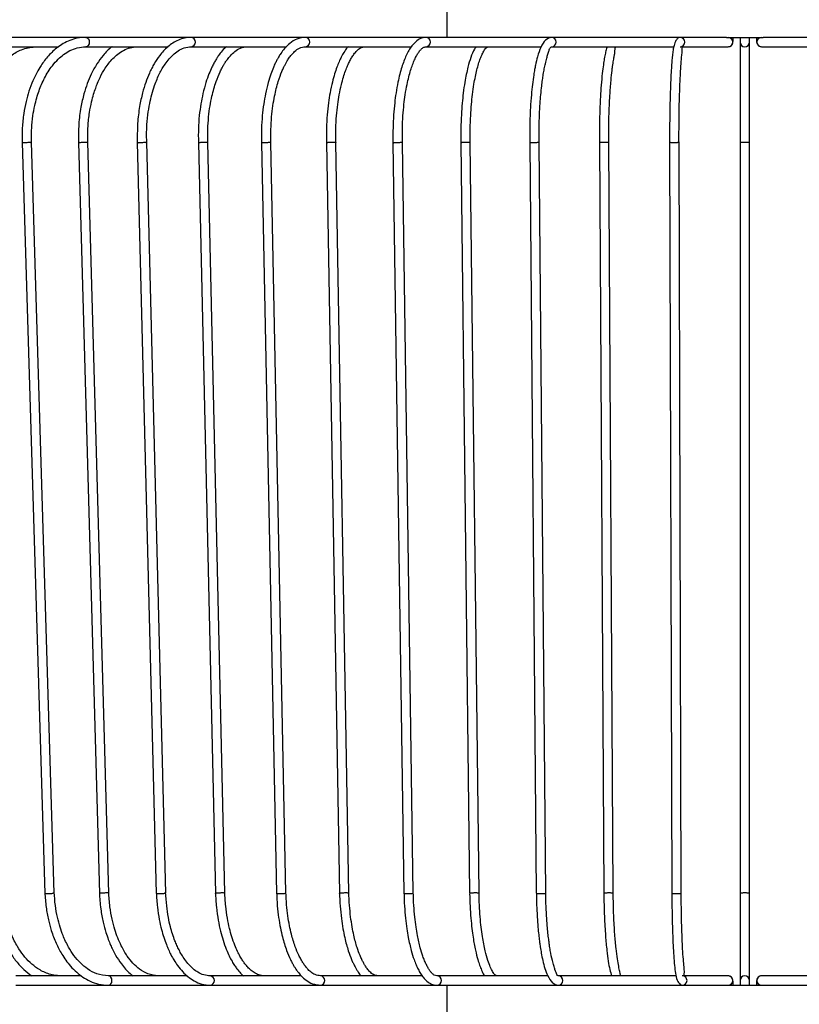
# Model space of a CAD drawing. Header units: millimetres. Extents: x 63 to 126, y 118 to 245.
# Tile 6 of 17: x 86 to 103, y 137 to 158. Entities that reach past the tile are written whole.
import ezdxf

# ---------------------------------------------------------------- set-up
doc = ezdxf.new("R2010")
doc.units = ezdxf.units.MM
doc.styles.add('SLDTEXTSTYLE0', font='TXT', dxfattribs={"width": 0.75})
doc.dimstyles.new('SLDDIMSTYLE0', dxfattribs={"dimtxt": 3.5, "dimasz": 3.302, "dimexe": 0, "dimexo": 0.0625, "dimgap": 0.875, "dimtad": 1, "dimdec": 0, "dimlfac": 10, "dimrnd": 1e-09, "dimzin": 12, "dimdsep": 46, "dimtxsty": 'SLDTEXTSTYLE0', "dimsah": 1, "dimcen": 0.09, "dimadec": 0, "dimazin": 3, "dimtfac": 1, "dimtdec": 0, "dimtofl": 0, "dimtmove": 0, "dimatfit": 3, "dimfxl": 0, "dimfrac": 2, "dimtolj": 1, "dimtzin": 12, "dimarcsym": 0})

# ---------------------------------------------------------------- blocks, each defined once
blk = doc.blocks.new('_D')
at = {"color": 7, "linetype": 'Continuous', "lineweight": 0}
for p, q in [((94.43, 174.985), (66.29, 174.985)), ((67.29, 174.985), (67.29, 117.985)), ((94.432, 117.985), (66.29, 117.985))]:
    blk.add_line(p, q, dxfattribs=at)
at = {"color": 7, "linetype": 'Continuous', "lineweight": 18}
for points in [[(67.29, 174.985), (66.782, 171.683), (67.798, 171.683)], [(67.29, 117.985), (67.798, 121.287), (66.782, 121.287)]]:
    blk.add_solid(points, dxfattribs=at)
at = {"color": 7, "linetype": 'Continuous', "lineweight": 18, "insert": (62.778, 146.365), "char_height": 3.5, "attachment_point": 1, "rotation": 90, "style": 'SLDTEXTSTYLE0'}
blk.add_mtext('570', dxfattribs=at)

msp = doc.modelspace()

# ---------------------------------------------------------------- linework, layer by layer
at = {"color": 7, "linetype": 'Continuous', "lineweight": 25}
for p, q in [((95.43, 159.735), (95.43, 158.035)), ((87.739, 158.035), (85.701, 158.035)), ((89.989, 158.035), (87.739, 158.035)), ((92.419, 158.035), (89.989, 158.035)), ((94.99, 158.035), (92.419, 158.035)), ((97.665, 158.035), (94.99, 158.035)), ((100.401, 158.035), (97.665, 158.035)), ((101.389, 158.035), (100.401, 158.035)), ((101.389, 158.035), (102.171, 158.035)), ((101.68, 158.035), (101.68, 157.935)), ((101.88, 157.935), (101.88, 158.035)), ((103.159, 158.035), (102.171, 158.035)), ((85.701, 157.835), (87.161, 157.835)), ((87.739, 157.835), (89.494, 157.835)), ((89.989, 157.835), (92.016, 157.835)), ((92.419, 157.835), (94.675, 157.835)), ((94.99, 157.835), (97.443, 157.835)), ((97.665, 157.835), (100.266, 157.835)), ((100.401, 157.835), (101.424, 157.835)), ((102.137, 157.835), (102.134, 157.835)), ((102.137, 157.835), (103.159, 157.835)), ((86.388, 155.791), (86.87, 139.791)), ((87.07, 139.799), (86.588, 155.799)), ((87.587, 155.792), (88.031, 139.792)), ((88.231, 139.799), (87.787, 155.799)), ((88.839, 155.792), (89.244, 139.792)), ((89.444, 139.798), (89.039, 155.798)), ((90.14, 155.792), (90.504, 139.792)), ((90.704, 139.798), (90.34, 155.798)), ((91.485, 155.793), (91.806, 139.793)), ((92.006, 139.798), (91.685, 155.798)), ((92.869, 155.793), (93.146, 139.793)), ((93.346, 139.797), (93.068, 155.797)), ((94.285, 155.793), (94.519, 139.793)), ((94.719, 139.797), (94.485, 155.797)), ((95.73, 155.794), (95.918, 139.794)), ((96.118, 139.797), (95.93, 155.797)), ((97.198, 155.794), (97.339, 139.794)), ((97.539, 139.796), (97.398, 155.796)), ((98.683, 155.794), (98.777, 139.794)), ((98.977, 139.796), (98.883, 155.796)), ((100.179, 155.795), (100.226, 139.795)), ((100.426, 139.795), (100.379, 155.795)), ((101.68, 155.795), (101.68, 139.795)), ((101.88, 139.795), (101.88, 155.795)), ((87.645, 138.035), (86.253, 138.035)), ((89.9, 138.035), (88.221, 138.035)), ((92.333, 138.035), (90.394, 138.035)), ((94.908, 138.035), (92.74, 138.035)), ((97.585, 138.035), (95.223, 138.035)), ((100.314, 138.035), (97.806, 138.035)), ((101.424, 138.035), (100.449, 138.035)), ((101.68, 137.935), (101.68, 137.835)), ((101.88, 137.835), (101.88, 137.935)), ((103.112, 138.035), (102.137, 138.035)), ((86.253, 137.835), (88.221, 137.835)), ((88.221, 137.835), (90.394, 137.835)), ((90.394, 137.835), (92.74, 137.835)), ((92.74, 137.835), (95.223, 137.835)), ((95.223, 137.835), (97.806, 137.835)), ((95.432, 137.835), (95.432, 136.135)), ((97.806, 137.835), (100.449, 137.835)), ((100.449, 137.835), (101.389, 137.835)), ((101.389, 137.835), (102.183, 137.835)), ((102.171, 137.835), (103.112, 137.835))]:
    msp.add_line(p, q, dxfattribs=at)
at = {"color": 7, "linetype": 'Continuous', "lineweight": 25, "flags": 128}
for points in [[(87.739, 158.035), (87.768, 158.027), (87.794, 158.005), (87.81, 157.973), (87.816, 157.935), (87.81, 157.896), (87.794, 157.864), (87.768, 157.842), (87.739, 157.835)], [(88.221, 137.835), (88.251, 137.842), (88.276, 137.864), (88.293, 137.896), (88.299, 137.935), (88.293, 137.973), (88.276, 138.005), (88.251, 138.027), (88.221, 138.035)]]:
    msp.add_lwpolyline(points, dxfattribs=at)
at = {"color": 7, "linetype": 'Continuous', "lineweight": 25}
for centre, radius, start, end in [((89.976, 157.935), 0.101, 277.6761, 82.512), ((92.411, 157.935), 0.1, 274.6871, 85.5633), ((94.986, 157.935), 0.1, 272.6378, 87.7679), ((97.663, 157.935), 0.1, 271.2042, 89.2047), ((100.401, 157.935), 0.1, 270.8997, 89.9117), ((101.423, 157.935), 0.1, 270.073, 89.927), ((102.137, 157.935), 0.1, 90.0889, 268.4813), ((101.78, 157.935), 0.1, 180, 0), ((90.381, 137.935), 0.101, 277.4891, 82.3098), ((92.733, 137.935), 0.1, 274.4378, 85.2894), ((95.22, 137.935), 0.1, 272.2325, 87.3444), ((97.805, 137.935), 0.1, 270.7964, 88.669), ((100.449, 137.935), 0.1, 270.0883, 89.1128), ((101.423, 137.935), 0.1, 270.0875, 89.9125), ((101.78, 137.935), 0.1, 0, 180), ((102.137, 137.935), 0.1, 90.0875, 269.9125)]:
    msp.add_arc(centre, radius, start, end, dxfattribs=at)
for points, knots in [([(87.739, 158.035), (87.679, 158.031), (87.566, 158.025), (87.405, 157.975), (87.265, 157.908), (87.11, 157.804), (86.948, 157.654), (86.803, 157.464), (86.694, 157.281), (86.607, 157.099), (86.53, 156.896), (86.464, 156.661), (86.414, 156.401), (86.382, 156.099), (86.386, 155.884), (86.389, 155.771)], [0, 0, 0, 0, 0.077489, 0.148475, 0.212906, 0.270779, 0.37144, 0.466324, 0.527153, 0.588286, 0.664557, 0.733469, 0.812386, 0.901293, 1, 1, 1, 1]), ([(89.989, 158.035), (89.942, 158.032), (89.849, 158.026), (89.677, 157.968), (89.493, 157.85), (89.326, 157.669), (89.217, 157.506), (89.146, 157.377), (89.083, 157.248), (89.015, 157.075), (88.943, 156.839), (88.881, 156.548), (88.836, 156.183), (88.838, 155.915), (88.84, 155.771)], [0, 0, 0, 0, 0.071825, 0.139571, 0.262402, 0.367756, 0.447929, 0.4865, 0.528145, 0.600096, 0.674288, 0.765741, 0.874384, 1, 1, 1, 1]), ([(92.419, 158.035), (92.358, 158.027), (92.246, 158.014), (92.096, 157.919), (91.982, 157.809), (91.903, 157.705), (91.851, 157.621), (91.812, 157.552), (91.776, 157.479), (91.731, 157.38), (91.679, 157.245), (91.621, 157.059), (91.57, 156.846), (91.529, 156.61), (91.499, 156.359), (91.481, 156.075), (91.484, 155.876), (91.486, 155.772)], [0, 0, 0, 0, 0.113947, 0.209024, 0.285118, 0.34231, 0.38078, 0.408898, 0.441243, 0.478085, 0.53418, 0.600335, 0.67999, 0.748627, 0.824863, 0.908694, 1, 1, 1, 1]), ([(94.99, 158.035), (94.951, 158.03), (94.876, 158.02), (94.773, 157.95), (94.689, 157.861), (94.621, 157.759), (94.567, 157.652), (94.517, 157.532), (94.471, 157.4), (94.429, 157.249), (94.387, 157.068), (94.35, 156.862), (94.319, 156.629), (94.297, 156.376), (94.283, 156.085), (94.285, 155.88), (94.286, 155.773)], [0, 0, 0, 0, 0.09238, 0.173263, 0.242476, 0.300042, 0.359939, 0.41589, 0.47316, 0.531778, 0.594853, 0.672732, 0.741409, 0.818863, 0.905088, 1, 1, 1, 1]), ([(97.665, 158.035), (97.621, 158.023), (97.538, 158.001), (97.433, 157.837), (97.368, 157.648), (97.327, 157.477), (97.302, 157.343), (97.28, 157.21), (97.256, 157.033), (97.232, 156.799), (97.211, 156.516), (97.197, 156.166), (97.198, 155.91), (97.198, 155.774)], [0, 0, 0, 0, 0.133904, 0.256858, 0.367652, 0.451588, 0.489732, 0.535728, 0.609812, 0.683797, 0.773521, 0.878949, 1, 1, 1, 1]), ([(100.401, 158.035), (100.386, 158.031), (100.357, 158.025), (100.308, 157.966), (100.271, 157.874), (100.251, 157.764), (100.237, 157.648), (100.226, 157.524), (100.215, 157.374), (100.204, 157.18), (100.195, 156.949), (100.187, 156.692), (100.181, 156.418), (100.178, 156.107), (100.178, 155.888), (100.179, 155.775)], [0, 0, 0, 0, 0.071187, 0.134774, 0.215189, 0.281446, 0.345129, 0.407532, 0.471464, 0.549332, 0.641118, 0.719117, 0.804934, 0.898567, 1, 1, 1, 1]), ([(101.424, 157.835), (101.436, 157.836), (101.459, 157.839), (101.486, 157.855), (101.504, 157.873), (101.515, 157.892), (101.521, 157.908), (101.525, 157.923), (101.529, 157.947), (101.532, 157.981), (101.534, 158.021), (101.534, 158.035)], [0, 0, 0, 0, 0.118585, 0.211365, 0.290208, 0.35929, 0.420224, 0.484697, 0.59673, 0.856548, 1, 1, 1, 1]), ([(102.026, 158.035), (102.026, 158.03), (102.027, 157.999), (102.03, 157.958), (102.033, 157.928), (102.041, 157.9), (102.054, 157.876), (102.074, 157.854), (102.103, 157.838), (102.126, 157.836), (102.137, 157.835)], [0, 0, 0, 0, 0.050208, 0.303351, 0.525825, 0.615785, 0.697979, 0.791012, 0.897324, 1, 1, 1, 1]), ([(85.448, 155.78), (85.445, 155.882), (85.441, 156.076), (85.47, 156.35), (85.517, 156.588), (85.581, 156.807), (85.656, 157), (85.743, 157.172), (85.849, 157.341), (85.99, 157.514), (86.18, 157.678), (86.416, 157.806), (86.595, 157.825), (86.691, 157.835)], [0, 0, 0, 0, 0.096384, 0.18365, 0.262024, 0.331512, 0.410334, 0.474263, 0.536122, 0.632943, 0.736129, 0.857635, 1, 1, 1, 1]), ([(86.588, 155.78), (86.586, 155.885), (86.582, 156.082), (86.61, 156.35), (86.649, 156.566), (86.694, 156.744), (86.743, 156.896), (86.8, 157.038), (86.864, 157.173), (86.941, 157.307), (87.037, 157.444), (87.147, 157.568), (87.272, 157.675), (87.408, 157.759), (87.566, 157.822), (87.679, 157.83), (87.739, 157.835)], [0, 0, 0, 0, 0.099897, 0.185219, 0.256178, 0.31278, 0.367303, 0.418257, 0.472483, 0.529958, 0.59338, 0.671762, 0.740772, 0.818481, 0.904881, 1, 1, 1, 1]), ([(88.303, 157.835), (88.3, 157.832), (88.228, 157.79), (88.118, 157.663), (87.995, 157.501), (87.913, 157.362), (87.843, 157.225), (87.77, 157.05), (87.694, 156.816), (87.63, 156.53), (87.583, 156.173), (87.586, 155.911), (87.588, 155.771)], [0, 0, 0, 0, 0.007804, 0.145712, 0.256805, 0.316205, 0.375144, 0.471304, 0.569816, 0.690857, 0.834351, 1, 1, 1, 1]), ([(87.787, 155.779), (87.785, 155.899), (87.782, 156.12), (87.815, 156.416), (87.859, 156.644), (87.905, 156.817), (87.949, 156.95), (87.995, 157.069), (88.06, 157.215), (88.166, 157.402), (88.295, 157.565), (88.427, 157.685), (88.549, 157.765), (88.688, 157.823), (88.787, 157.831), (88.839, 157.835)], [0, 0, 0, 0, 0.113209, 0.207564, 0.283277, 0.340362, 0.387917, 0.428323, 0.47677, 0.564761, 0.67964, 0.74848, 0.824814, 0.908642, 1, 1, 1, 1]), ([(89.04, 155.779), (89.038, 155.887), (89.034, 156.091), (89.06, 156.375), (89.098, 156.614), (89.147, 156.822), (89.2, 156.996), (89.257, 157.143), (89.312, 157.263), (89.369, 157.369), (89.437, 157.476), (89.513, 157.576), (89.605, 157.673), (89.712, 157.755), (89.842, 157.82), (89.938, 157.83), (89.989, 157.835)], [0, 0, 0, 0, 0.101939, 0.191946, 0.270208, 0.336736, 0.407199, 0.46041, 0.510485, 0.558883, 0.606865, 0.671848, 0.735268, 0.811128, 0.899365, 1, 1, 1, 1]), ([(90.736, 157.835), (90.722, 157.823), (90.676, 157.784), (90.614, 157.708), (90.555, 157.626), (90.512, 157.556), (90.47, 157.484), (90.42, 157.384), (90.361, 157.249), (90.295, 157.063), (90.237, 156.849), (90.19, 156.612), (90.156, 156.36), (90.136, 156.076), (90.139, 155.876), (90.141, 155.772)], [0, 0, 0, 0, 0.035153, 0.112247, 0.164144, 0.202094, 0.245754, 0.295486, 0.371211, 0.460522, 0.568055, 0.660712, 0.763624, 0.876782, 1, 1, 1, 1]), ([(90.341, 155.778), (90.339, 155.877), (90.336, 156.065), (90.355, 156.333), (90.386, 156.569), (90.436, 156.826), (90.507, 157.074), (90.585, 157.267), (90.642, 157.38), (90.679, 157.446), (90.717, 157.507), (90.764, 157.575), (90.831, 157.656), (90.922, 157.742), (91.042, 157.817), (91.134, 157.829), (91.184, 157.835)], [0, 0, 0, 0, 0.092323, 0.176841, 0.253712, 0.322944, 0.438389, 0.5267, 0.564012, 0.596927, 0.625475, 0.662421, 0.718559, 0.793639, 0.887465, 1, 1, 1, 1]), ([(91.685, 155.778), (91.684, 155.877), (91.681, 156.065), (91.698, 156.334), (91.725, 156.571), (91.77, 156.829), (91.833, 157.078), (91.902, 157.271), (91.952, 157.385), (91.985, 157.45), (92.019, 157.512), (92.06, 157.579), (92.118, 157.659), (92.196, 157.743), (92.297, 157.817), (92.376, 157.829), (92.419, 157.835)], [0, 0, 0, 0, 0.092349, 0.176913, 0.25383, 0.323107, 0.43863, 0.527001, 0.564335, 0.597269, 0.625832, 0.662798, 0.718948, 0.793991, 0.887688, 1, 1, 1, 1]), ([(93.33, 157.835), (93.323, 157.828), (93.291, 157.795), (93.241, 157.719), (93.185, 157.62), (93.135, 157.514), (93.087, 157.395), (93.039, 157.251), (92.99, 157.071), (92.946, 156.865), (92.909, 156.631), (92.882, 156.377), (92.865, 156.086), (92.868, 155.88), (92.869, 155.773)], [0, 0, 0, 0, 0.0204259, 0.0959972, 0.1639247, 0.2268218, 0.2958653, 0.3710494, 0.4555895, 0.5602656, 0.6525617, 0.7566437, 0.8725026, 1, 1, 1, 1]), ([(93.069, 155.778), (93.068, 155.881), (93.065, 156.078), (93.081, 156.356), (93.107, 156.598), (93.141, 156.821), (93.182, 157.017), (93.228, 157.185), (93.273, 157.319), (93.316, 157.428), (93.36, 157.523), (93.407, 157.606), (93.458, 157.684), (93.52, 157.757), (93.597, 157.82), (93.657, 157.83), (93.689, 157.835)], [0, 0, 0, 0, 0.096412, 0.183819, 0.26234, 0.331979, 0.411, 0.474777, 0.531243, 0.583116, 0.630404, 0.68028, 0.735665, 0.807551, 0.895677, 1, 1, 1, 1]), ([(94.486, 155.777), (94.485, 155.881), (94.483, 156.078), (94.496, 156.357), (94.517, 156.6), (94.547, 156.824), (94.581, 157.02), (94.621, 157.192), (94.66, 157.333), (94.701, 157.453), (94.744, 157.559), (94.789, 157.647), (94.833, 157.719), (94.878, 157.778), (94.93, 157.824), (94.969, 157.831), (94.99, 157.835)], [0, 0, 0, 0, 0.096388, 0.183797, 0.262326, 0.33198, 0.411027, 0.47498, 0.534063, 0.591753, 0.64803, 0.707361, 0.764053, 0.831818, 0.91047, 1, 1, 1, 1]), ([(96.049, 157.835), (96.039, 157.819), (95.998, 157.754), (95.943, 157.614), (95.887, 157.428), (95.846, 157.246), (95.812, 157.064), (95.782, 156.859), (95.758, 156.626), (95.74, 156.374), (95.728, 156.094), (95.73, 155.899), (95.731, 155.802)], [0, 0, 0, 0, 0.042931, 0.174629, 0.299097, 0.380538, 0.465616, 0.570464, 0.662938, 0.767242, 0.88337, 1, 1, 1, 1]), ([(95.931, 155.777), (95.93, 155.881), (95.928, 156.079), (95.939, 156.359), (95.956, 156.602), (95.98, 156.827), (96.008, 157.024), (96.04, 157.199), (96.073, 157.344), (96.108, 157.471), (96.146, 157.585), (96.189, 157.685), (96.231, 157.763), (96.271, 157.821), (96.301, 157.83), (96.317, 157.835)], [0, 0, 0, 0, 0.096378, 0.183799, 0.262347, 0.332025, 0.411112, 0.475212, 0.536159, 0.59796, 0.66056, 0.726515, 0.804898, 0.896111, 1, 1, 1, 1]), ([(97.398, 155.776), (97.398, 155.886), (97.396, 156.091), (97.405, 156.376), (97.418, 156.613), (97.434, 156.817), (97.452, 156.984), (97.47, 157.128), (97.488, 157.249), (97.509, 157.365), (97.535, 157.487), (97.561, 157.593), (97.587, 157.686), (97.611, 157.762), (97.634, 157.821), (97.654, 157.83), (97.665, 157.835)], [0, 0, 0, 0, 0.101295, 0.19011, 0.266515, 0.330514, 0.39654, 0.444768, 0.493074, 0.543443, 0.596736, 0.666757, 0.733079, 0.810828, 0.899782, 1, 1, 1, 1]), ([(98.849, 157.835), (98.844, 157.822), (98.828, 157.78), (98.809, 157.696), (98.786, 157.583), (98.765, 157.443), (98.742, 157.258), (98.721, 157.029), (98.703, 156.764), (98.69, 156.473), (98.682, 156.137), (98.682, 155.899), (98.683, 155.774)], [0, 0, 0, 0, 0.034187, 0.109112, 0.189625, 0.269256, 0.370112, 0.493631, 0.601174, 0.721431, 0.854389, 1, 1, 1, 1]), ([(98.883, 155.776), (98.882, 155.876), (98.881, 156.067), (98.886, 156.339), (98.895, 156.58), (98.908, 156.841), (98.927, 157.096), (98.948, 157.294), (98.963, 157.412), (98.973, 157.48), (98.983, 157.545), (98.995, 157.611), (99.008, 157.683), (99.016, 157.755), (99.019, 157.819), (99.025, 157.829), (99.028, 157.835)], [0, 0, 0, 0, 0.091994, 0.17637, 0.253175, 0.322413, 0.43807, 0.526731, 0.564284, 0.59749, 0.626353, 0.663133, 0.719475, 0.794749, 0.888309, 1, 1, 1, 1]), ([(100.379, 155.776), (100.378, 155.88), (100.378, 156.08), (100.381, 156.362), (100.385, 156.608), (100.391, 156.835), (100.398, 157.035), (100.407, 157.213), (100.415, 157.364), (100.425, 157.5), (100.435, 157.623), (100.447, 157.731), (100.453, 157.79), (100.441, 157.806), (100.436, 157.812)], [0, 0, 0, 0, 0.109073, 0.208106, 0.297132, 0.376152, 0.465925, 0.538802, 0.609101, 0.681831, 0.756957, 0.83621, 0.926193, 1, 1, 1, 1]), ([(101.68, 157.935), (101.68, 157.93), (101.68, 157.92), (101.68, 157.851), (101.68, 157.756), (101.68, 157.632), (101.68, 157.485), (101.68, 157.325), (101.68, 157.182), (101.68, 157.043), (101.68, 156.886), (101.68, 156.705), (101.68, 156.503), (101.68, 156.286), (101.68, 156.04), (101.68, 155.866), (101.68, 155.775)], [0, 0, 0, 0, 0.095799, 0.18381, 0.264025, 0.336442, 0.420839, 0.491372, 0.548036, 0.593252, 0.647441, 0.715205, 0.77495, 0.842328, 0.917345, 1, 1, 1, 1]), ([(101.88, 155.775), (101.88, 155.866), (101.88, 156.04), (101.88, 156.286), (101.88, 156.503), (101.88, 156.705), (101.88, 156.886), (101.88, 157.043), (101.88, 157.182), (101.88, 157.325), (101.88, 157.485), (101.88, 157.632), (101.88, 157.756), (101.88, 157.851), (101.88, 157.92), (101.88, 157.93), (101.88, 157.935)], [0, 0, 0, 0, 0.082655, 0.157672, 0.22505, 0.284795, 0.352559, 0.406748, 0.451964, 0.508628, 0.579161, 0.663558, 0.735975, 0.81619, 0.904201, 1, 1, 1, 1]), ([(86.566, 155.795), (86.565, 155.795), (86.557, 155.794), (86.538, 155.793), (86.506, 155.791), (86.471, 155.79), (86.439, 155.789), (86.412, 155.789), (86.394, 155.79), (86.387, 155.791), (86.388, 155.791), (86.389, 155.791)], [0, 0, 0, 0, 0.017491, 0.154458, 0.291424, 0.428387, 0.565342, 0.702291, 0.839236, 0.976184, 1, 1, 1, 1]), ([(86.566, 155.795), (86.567, 155.795), (86.574, 155.796), (86.585, 155.797), (86.586, 155.798), (86.587, 155.799)], [0, 0, 0, 0, 0.06349, 0.560656, 1, 1, 1, 1]), ([(87.605, 155.795), (87.604, 155.795), (87.597, 155.794), (87.588, 155.793), (87.588, 155.792), (87.588, 155.792)], [0, 0, 0, 0, 0.070925, 0.626314, 1, 1, 1, 1]), ([(87.605, 155.795), (87.606, 155.795), (87.613, 155.796), (87.631, 155.797), (87.663, 155.799), (87.697, 155.8), (87.73, 155.801), (87.758, 155.801), (87.777, 155.8), (87.787, 155.799), (87.786, 155.799), (87.785, 155.799)], [0, 0, 0, 0, 0.0171996, 0.1518842, 0.286569, 0.4212498, 0.5559228, 0.6905891, 0.8252525, 0.9599182, 1, 1, 1, 1]), ([(89.024, 155.795), (89.023, 155.795), (89.016, 155.794), (89, 155.793), (88.969, 155.791), (88.935, 155.79), (88.902, 155.789), (88.872, 155.789), (88.851, 155.79), (88.84, 155.791), (88.84, 155.792), (88.84, 155.792)], [0, 0, 0, 0, 0.0166553, 0.1470771, 0.2774991, 0.4079172, 0.5383279, 0.6687325, 0.7991345, 0.9295386, 1, 1, 1, 1]), ([(89.024, 155.795), (89.025, 155.795), (89.031, 155.796), (89.039, 155.797), (89.038, 155.798), (89.038, 155.798)], [0, 0, 0, 0, 0.0776105, 0.6853532, 1, 1, 1, 1]), ([(90.152, 155.795), (90.151, 155.795), (90.146, 155.794), (90.14, 155.793), (90.141, 155.793), (90.141, 155.792)], [0, 0, 0, 0, 0.089172, 0.787447, 1, 1, 1, 1]), ([(90.152, 155.795), (90.153, 155.795), (90.159, 155.796), (90.175, 155.797), (90.204, 155.799), (90.238, 155.8), (90.272, 155.801), (90.302, 155.801), (90.325, 155.8), (90.338, 155.799), (90.339, 155.798), (90.339, 155.798)], [0, 0, 0, 0, 0.016343, 0.144322, 0.272301, 0.400276, 0.528244, 0.656206, 0.784164, 0.912125, 1, 1, 1, 1]), ([(91.676, 155.795), (91.675, 155.795), (91.67, 155.794), (91.655, 155.793), (91.627, 155.791), (91.594, 155.79), (91.56, 155.789), (91.528, 155.789), (91.504, 155.79), (91.488, 155.791), (91.486, 155.792), (91.485, 155.793)], [0, 0, 0, 0, 0.015897, 0.140379, 0.264861, 0.389339, 0.513811, 0.638276, 0.76274, 0.887205, 1, 1, 1, 1]), ([(91.676, 155.795), (91.676, 155.795), (91.681, 155.796), (91.686, 155.797), (91.684, 155.797), (91.684, 155.798)], [0, 0, 0, 0, 0.099838, 0.881633, 1, 1, 1, 1]), ([(92.875, 155.795), (92.875, 155.795), (92.871, 155.794), (92.87, 155.794), (92.869, 155.793)], [0, 0, 0, 0, 0.1208, 1, 1, 1, 1]), ([(92.875, 155.795), (92.876, 155.795), (92.88, 155.796), (92.894, 155.797), (92.921, 155.799), (92.954, 155.8), (92.988, 155.801), (93.02, 155.801), (93.046, 155.8), (93.063, 155.799), (93.07, 155.798), (93.068, 155.797), (93.068, 155.797)], [0, 0, 0, 0, 0.015623, 0.137959, 0.260296, 0.382629, 0.504956, 0.627276, 0.749593, 0.871913, 0.994245, 1, 1, 1, 1]), ([(94.481, 155.795), (94.48, 155.795), (94.476, 155.794), (94.464, 155.793), (94.438, 155.791), (94.407, 155.79), (94.372, 155.789), (94.34, 155.789), (94.312, 155.79), (94.293, 155.791), (94.285, 155.792), (94.286, 155.793), (94.287, 155.793)], [0, 0, 0, 0, 0.015208, 0.1343, 0.253392, 0.37248, 0.491561, 0.610637, 0.72971, 0.848786, 0.967873, 1, 1, 1, 1]), ([(94.481, 155.795), (94.481, 155.795), (94.484, 155.796), (94.484, 155.796), (94.484, 155.797)], [0, 0, 0, 0, 0.139504, 1, 1, 1, 1]), ([(95.733, 155.795), (95.733, 155.795), (95.731, 155.795), (95.732, 155.794), (95.732, 155.794)], [0, 0, 0, 0, 0.181363, 1, 1, 1, 1]), ([(95.733, 155.795), (95.734, 155.795), (95.737, 155.796), (95.748, 155.797), (95.772, 155.799), (95.803, 155.8), (95.837, 155.801), (95.871, 155.801), (95.899, 155.8), (95.92, 155.799), (95.93, 155.798), (95.929, 155.797), (95.929, 155.797)], [0, 0, 0, 0, 0.014975, 0.132243, 0.249511, 0.366775, 0.484033, 0.601285, 0.718534, 0.835785, 0.953049, 1, 1, 1, 1]), ([(97.396, 155.795), (97.396, 155.795), (97.394, 155.794), (97.384, 155.793), (97.361, 155.791), (97.331, 155.79), (97.297, 155.789), (97.264, 155.789), (97.234, 155.79), (97.212, 155.791), (97.199, 155.793), (97.199, 155.794), (97.2, 155.794)], [0, 0, 0, 0, 0.014572, 0.128677, 0.242783, 0.356885, 0.470981, 0.585071, 0.699159, 0.813249, 0.927351, 1, 1, 1, 1]), ([(97.396, 155.795), (97.397, 155.795), (97.398, 155.796), (97.397, 155.796), (97.397, 155.796)], [0, 0, 0, 0, 0.211178, 1, 1, 1, 1]), ([(98.683, 155.795), (98.684, 155.795), (98.685, 155.796), (98.693, 155.797), (98.715, 155.799), (98.744, 155.8), (98.777, 155.801), (98.811, 155.801), (98.842, 155.8), (98.866, 155.799), (98.881, 155.798), (98.881, 155.796), (98.882, 155.796)], [0, 0, 0, 0, 0.0142732, 0.1260423, 0.2378116, 0.3495775, 0.461337, 0.5730909, 0.6848424, 0.7965958, 0.9083612, 1, 1, 1, 1]), ([(98.683, 155.795), (98.683, 155.795), (98.683, 155.795), (98.683, 155.795), (98.684, 155.794)], [0, 0, 0, 0, 0.349611, 1, 1, 1, 1]), ([(100.378, 155.795), (100.378, 155.795), (100.377, 155.794), (100.371, 155.793), (100.351, 155.791), (100.323, 155.79), (100.29, 155.789), (100.256, 155.789), (100.225, 155.79), (100.199, 155.791), (100.182, 155.793), (100.178, 155.794), (100.179, 155.795), (100.179, 155.795)], [0, 0, 0, 0, 0.013714, 0.121102, 0.228491, 0.335876, 0.443255, 0.550629, 0.658002, 0.765375, 0.87276, 0.986286, 1, 1, 1, 1]), ([(101.68, 155.795), (101.68, 155.795), (101.68, 155.796), (101.686, 155.797), (101.703, 155.799), (101.73, 155.8), (101.762, 155.801), (101.796, 155.801), (101.829, 155.8), (101.856, 155.799), (101.874, 155.797), (101.88, 155.796), (101.88, 155.795), (101.88, 155.795)], [0, 0, 0, 0, 0.013714, 0.121102, 0.228491, 0.335877, 0.443256, 0.55063, 0.658002, 0.765375, 0.87276, 0.986286, 1, 1, 1, 1]), ([(85.764, 139.809), (85.771, 139.71), (85.784, 139.52), (85.835, 139.257), (85.899, 139.031), (85.988, 138.793), (86.104, 138.562), (86.257, 138.342), (86.416, 138.165), (86.535, 138.077), (86.594, 138.035)], [0, 0, 0, 0, 0.133303, 0.254642, 0.363712, 0.460493, 0.616958, 0.744722, 0.87542, 1, 1, 1, 1]), ([(87.209, 138.035), (87.16, 138.037), (87.066, 138.042), (86.898, 138.089), (86.726, 138.175), (86.554, 138.313), (86.41, 138.47), (86.275, 138.668), (86.169, 138.878), (86.088, 139.097), (86.029, 139.306), (85.983, 139.55), (85.97, 139.726), (85.964, 139.819)], [0, 0, 0, 0, 0.079757, 0.152154, 0.274778, 0.372381, 0.465307, 0.556405, 0.668596, 0.738046, 0.816383, 0.90362, 1, 1, 1, 1]), ([(86.869, 139.81), (86.876, 139.705), (86.889, 139.507), (86.94, 139.237), (87.009, 138.978), (87.103, 138.732), (87.212, 138.523), (87.316, 138.364), (87.422, 138.231), (87.542, 138.11), (87.682, 138.001), (87.838, 137.914), (88.021, 137.848), (88.152, 137.839), (88.221, 137.835)], [0, 0, 0, 0, 0.100501, 0.189755, 0.267564, 0.367567, 0.462129, 0.522829, 0.584206, 0.661112, 0.73062, 0.810284, 0.900096, 1, 1, 1, 1]), ([(86.871, 139.791), (86.87, 139.791), (86.869, 139.791), (86.876, 139.79), (86.893, 139.789), (86.92, 139.789), (86.952, 139.79), (86.986, 139.791), (87.019, 139.793), (87.039, 139.794), (87.047, 139.795), (87.048, 139.795)], [0, 0, 0, 0, 0.015921, 0.152893, 0.289856, 0.426813, 0.563767, 0.700723, 0.837694, 0.982518, 1, 1, 1, 1]), ([(87.069, 139.799), (87.069, 139.798), (87.068, 139.797), (87.057, 139.796), (87.049, 139.795), (87.048, 139.795)], [0, 0, 0, 0, 0.41076, 0.936532, 1, 1, 1, 1]), ([(88.221, 138.035), (88.139, 138.043), (87.988, 138.059), (87.79, 138.166), (87.626, 138.302), (87.49, 138.461), (87.364, 138.656), (87.266, 138.862), (87.189, 139.078), (87.133, 139.29), (87.087, 139.54), (87.075, 139.722), (87.069, 139.819)], [0, 0, 0, 0, 0.1463042, 0.2672528, 0.3674565, 0.4622703, 0.5528231, 0.6615501, 0.7310095, 0.810524, 0.9001107, 1, 1, 1, 1]), ([(88.03, 139.81), (88.038, 139.692), (88.052, 139.476), (88.105, 139.193), (88.162, 138.978), (88.217, 138.818), (88.267, 138.695), (88.318, 138.583), (88.392, 138.444), (88.51, 138.266), (88.638, 138.119), (88.727, 138.051), (88.749, 138.035)], [0, 0, 0, 0, 0.158187, 0.29002, 0.395166, 0.473542, 0.53769, 0.59478, 0.662761, 0.785967, 0.947279, 1, 1, 1, 1]), ([(88.032, 139.792), (88.032, 139.792), (88.032, 139.793), (88.041, 139.794), (88.049, 139.795), (88.049, 139.795)], [0, 0, 0, 0, 0.346267, 0.929586, 1, 1, 1, 1]), ([(88.23, 139.799), (88.23, 139.799), (88.232, 139.799), (88.223, 139.8), (88.204, 139.801), (88.176, 139.801), (88.143, 139.8), (88.109, 139.799), (88.077, 139.797), (88.058, 139.796), (88.05, 139.795), (88.049, 139.795)], [0, 0, 0, 0, 0.032522, 0.167183, 0.301837, 0.436483, 0.571126, 0.705772, 0.840432, 0.982813, 1, 1, 1, 1]), ([(89.284, 138.035), (89.211, 138.043), (89.075, 138.058), (88.895, 138.163), (88.747, 138.296), (88.64, 138.431), (88.559, 138.557), (88.49, 138.686), (88.421, 138.84), (88.355, 139.03), (88.297, 139.25), (88.249, 139.517), (88.237, 139.714), (88.23, 139.818)], [0, 0, 0, 0, 0.142298, 0.263943, 0.366403, 0.456484, 0.510073, 0.565313, 0.641182, 0.712391, 0.795879, 0.891672, 1, 1, 1, 1]), ([(89.243, 139.81), (89.249, 139.706), (89.26, 139.511), (89.301, 139.247), (89.349, 139.033), (89.401, 138.855), (89.451, 138.714), (89.503, 138.592), (89.556, 138.481), (89.62, 138.366), (89.703, 138.242), (89.802, 138.121), (89.921, 138.01), (90.057, 137.918), (90.218, 137.849), (90.333, 137.84), (90.394, 137.835)], [0, 0, 0, 0, 0.100418, 0.187634, 0.261454, 0.32184, 0.381396, 0.423722, 0.470047, 0.521949, 0.580546, 0.65603, 0.725479, 0.805974, 0.89751, 1, 1, 1, 1]), ([(89.245, 139.792), (89.245, 139.792), (89.244, 139.791), (89.255, 139.79), (89.276, 139.789), (89.305, 139.789), (89.338, 139.79), (89.372, 139.791), (89.403, 139.793), (89.421, 139.794), (89.428, 139.795), (89.429, 139.795)], [0, 0, 0, 0, 0.062896, 0.19333, 0.323755, 0.454174, 0.584591, 0.715009, 0.845442, 0.983352, 1, 1, 1, 1]), ([(89.442, 139.798), (89.443, 139.798), (89.444, 139.797), (89.436, 139.796), (89.43, 139.795), (89.429, 139.795)], [0, 0, 0, 0, 0.279488, 0.922393, 1, 1, 1, 1]), ([(90.394, 138.035), (90.347, 138.039), (90.258, 138.047), (90.136, 138.103), (90.032, 138.178), (89.939, 138.269), (89.857, 138.37), (89.786, 138.48), (89.729, 138.582), (89.682, 138.681), (89.635, 138.794), (89.588, 138.926), (89.54, 139.092), (89.496, 139.292), (89.459, 139.537), (89.449, 139.72), (89.443, 139.818)], [0, 0, 0, 0, 0.101469, 0.192087, 0.271886, 0.340827, 0.415666, 0.47402, 0.525945, 0.572142, 0.614825, 0.675626, 0.736712, 0.811089, 0.898782, 1, 1, 1, 1]), ([(90.503, 139.811), (90.509, 139.705), (90.519, 139.504), (90.558, 139.229), (90.607, 138.995), (90.665, 138.788), (90.728, 138.611), (90.794, 138.463), (90.853, 138.349), (90.908, 138.26), (90.968, 138.174), (91.031, 138.097), (91.078, 138.052), (91.098, 138.035)], [0, 0, 0, 0, 0.141948, 0.269543, 0.382559, 0.480958, 0.589333, 0.674999, 0.748634, 0.810981, 0.865609, 0.946112, 1, 1, 1, 1]), ([(90.505, 139.792), (90.505, 139.793), (90.503, 139.793), (90.509, 139.794), (90.515, 139.795), (90.516, 139.795)], [0, 0, 0, 0, 0.174482, 0.911083, 1, 1, 1, 1]), ([(90.703, 139.798), (90.703, 139.798), (90.703, 139.799), (90.69, 139.8), (90.667, 139.801), (90.637, 139.801), (90.604, 139.8), (90.57, 139.799), (90.539, 139.797), (90.523, 139.796), (90.517, 139.795), (90.516, 139.795)], [0, 0, 0, 0, 0.080085, 0.208126, 0.33616, 0.464187, 0.59221, 0.720236, 0.848277, 0.983658, 1, 1, 1, 1]), ([(91.548, 138.035), (91.507, 138.039), (91.432, 138.046), (91.331, 138.098), (91.248, 138.161), (91.179, 138.232), (91.123, 138.301), (91.072, 138.376), (91.023, 138.456), (90.97, 138.559), (90.91, 138.696), (90.852, 138.86), (90.799, 139.053), (90.754, 139.271), (90.718, 139.529), (90.708, 139.718), (90.703, 139.817)], [0, 0, 0, 0, 0.0998417, 0.185999, 0.2584813, 0.3171994, 0.3738194, 0.4129772, 0.4583479, 0.5116854, 0.5738147, 0.6524767, 0.7236405, 0.8052426, 0.8973025, 1, 1, 1, 1]), ([(91.806, 139.811), (91.81, 139.717), (91.818, 139.535), (91.847, 139.282), (91.885, 139.06), (91.939, 138.821), (92.01, 138.592), (92.085, 138.413), (92.139, 138.307), (92.174, 138.245), (92.211, 138.186), (92.262, 138.115), (92.336, 138.026), (92.442, 137.932), (92.581, 137.852), (92.684, 137.841), (92.74, 137.835)], [0, 0, 0, 0, 0.09126, 0.175075, 0.251314, 0.319964, 0.434343, 0.521864, 0.558729, 0.591092, 0.619228, 0.657739, 0.714965, 0.791068, 0.886115, 1, 1, 1, 1]), ([(91.807, 139.793), (91.808, 139.792), (91.809, 139.791), (91.824, 139.79), (91.848, 139.789), (91.879, 139.789), (91.913, 139.79), (91.946, 139.791), (91.976, 139.793), (91.991, 139.794), (91.997, 139.795), (91.997, 139.795)], [0, 0, 0, 0, 0.1056316, 0.2301166, 0.3545944, 0.479066, 0.6035349, 0.7280059, 0.8524903, 0.9841116, 1, 1, 1, 1]), ([(92.006, 139.798), (92.006, 139.798), (92.008, 139.797), (92.003, 139.796), (91.998, 139.795), (91.997, 139.795)], [0, 0, 0, 0, 0.073337, 0.900188, 1, 1, 1, 1]), ([(92.74, 138.035), (92.701, 138.04), (92.63, 138.049), (92.538, 138.11), (92.466, 138.18), (92.41, 138.25), (92.364, 138.318), (92.321, 138.392), (92.266, 138.498), (92.195, 138.67), (92.129, 138.884), (92.079, 139.108), (92.044, 139.316), (92.017, 139.555), (92.01, 139.727), (92.006, 139.817)], [0, 0, 0, 0, 0.112386, 0.206126, 0.28118, 0.337323, 0.383311, 0.42425, 0.473003, 0.561321, 0.676813, 0.746078, 0.823, 0.907591, 1, 1, 1, 1]), ([(93.146, 139.812), (93.15, 139.714), (93.157, 139.526), (93.183, 139.267), (93.217, 139.043), (93.264, 138.808), (93.325, 138.587), (93.388, 138.415), (93.433, 138.313), (93.463, 138.252), (93.493, 138.195), (93.535, 138.127), (93.573, 138.069), (93.601, 138.04), (93.607, 138.035)], [0, 0, 0, 0, 0.1315517, 0.2511424, 0.358609, 0.4539319, 0.6079303, 0.7239757, 0.7737546, 0.8180551, 0.8568652, 0.9049622, 0.9817612, 1, 1, 1, 1]), ([(93.147, 139.793), (93.148, 139.794), (93.148, 139.794), (93.153, 139.795), (93.153, 139.795)], [0, 0, 0, 0, 0.880189, 1, 1, 1, 1]), ([(93.346, 139.797), (93.346, 139.797), (93.348, 139.798), (93.341, 139.799), (93.325, 139.8), (93.299, 139.801), (93.268, 139.801), (93.233, 139.8), (93.201, 139.799), (93.173, 139.797), (93.159, 139.796), (93.154, 139.795), (93.153, 139.795)], [0, 0, 0, 0, 0.00227, 0.124177, 0.246081, 0.367978, 0.489868, 0.611756, 0.733646, 0.855549, 0.984441, 1, 1, 1, 1]), ([(93.967, 138.035), (93.934, 138.04), (93.874, 138.049), (93.798, 138.112), (93.739, 138.182), (93.694, 138.248), (93.656, 138.314), (93.62, 138.385), (93.574, 138.488), (93.513, 138.654), (93.457, 138.862), (93.413, 139.084), (93.381, 139.296), (93.356, 139.544), (93.349, 139.723), (93.346, 139.817)], [0, 0, 0, 0, 0.115534, 0.210845, 0.285852, 0.340235, 0.382912, 0.423379, 0.470847, 0.555365, 0.667904, 0.737543, 0.816078, 0.90352, 1, 1, 1, 1]), ([(94.518, 139.812), (94.521, 139.714), (94.527, 139.527), (94.55, 139.269), (94.578, 139.046), (94.617, 138.812), (94.668, 138.588), (94.726, 138.4), (94.776, 138.271), (94.822, 138.173), (94.871, 138.084), (94.934, 137.994), (95.013, 137.913), (95.113, 137.848), (95.185, 137.839), (95.223, 137.835)], [0, 0, 0, 0, 0.094827, 0.181001, 0.258428, 0.327096, 0.438012, 0.525619, 0.580835, 0.633587, 0.690215, 0.747367, 0.81806, 0.902328, 1, 1, 1, 1]), ([(94.52, 139.793), (94.519, 139.793), (94.518, 139.792), (94.526, 139.791), (94.544, 139.79), (94.571, 139.789), (94.604, 139.789), (94.638, 139.79), (94.67, 139.791), (94.697, 139.793), (94.709, 139.794), (94.713, 139.795), (94.714, 139.795)], [0, 0, 0, 0, 0.025275, 0.144372, 0.263464, 0.38255, 0.50163, 0.620708, 0.739787, 0.85888, 0.9848, 1, 1, 1, 1]), ([(94.717, 139.797), (94.717, 139.796), (94.717, 139.796), (94.714, 139.795), (94.714, 139.795)], [0, 0, 0, 0, 0.8605278, 1, 1, 1, 1]), ([(95.223, 138.035), (95.203, 138.038), (95.166, 138.044), (95.118, 138.086), (95.076, 138.138), (95.036, 138.198), (94.997, 138.27), (94.958, 138.356), (94.914, 138.472), (94.86, 138.646), (94.812, 138.858), (94.775, 139.081), (94.748, 139.294), (94.727, 139.542), (94.721, 139.722), (94.718, 139.816)], [0, 0, 0, 0, 0.094765, 0.17679, 0.246042, 0.302294, 0.358298, 0.411407, 0.46704, 0.555424, 0.667991, 0.737635, 0.816162, 0.903581, 1, 1, 1, 1]), ([(95.92, 139.794), (95.919, 139.794), (95.919, 139.795), (95.921, 139.795), (95.921, 139.795)], [0, 0, 0, 0, 0.820456, 1, 1, 1, 1]), ([(95.919, 139.783), (95.921, 139.696), (95.925, 139.519), (95.943, 139.271), (95.965, 139.048), (95.997, 138.816), (96.038, 138.591), (96.086, 138.399), (96.13, 138.261), (96.172, 138.153), (96.206, 138.078), (96.23, 138.042), (96.235, 138.035)], [0, 0, 0, 0, 0.118598, 0.238256, 0.345752, 0.441076, 0.595011, 0.719901, 0.803382, 0.887245, 0.97677, 1, 1, 1, 1]), ([(96.117, 139.797), (96.117, 139.797), (96.118, 139.798), (96.108, 139.799), (96.089, 139.8), (96.06, 139.801), (96.027, 139.801), (95.993, 139.8), (95.962, 139.799), (95.936, 139.797), (95.925, 139.796), (95.921, 139.795), (95.921, 139.795)], [0, 0, 0, 0, 0.0404963, 0.1577331, 0.2749665, 0.392193, 0.5094133, 0.6266309, 0.7438506, 0.8610835, 0.9850372, 1, 1, 1, 1]), ([(96.505, 138.035), (96.488, 138.04), (96.457, 138.049), (96.412, 138.115), (96.361, 138.215), (96.304, 138.365), (96.245, 138.576), (96.198, 138.823), (96.164, 139.072), (96.141, 139.295), (96.124, 139.546), (96.12, 139.724), (96.118, 139.816)], [0, 0, 0, 0, 0.118567, 0.226264, 0.322945, 0.413851, 0.524909, 0.659468, 0.735703, 0.817855, 0.905926, 1, 1, 1, 1]), ([(97.339, 139.813), (97.341, 139.706), (97.345, 139.507), (97.36, 139.245), (97.376, 139.039), (97.393, 138.879), (97.408, 138.756), (97.425, 138.637), (97.446, 138.505), (97.478, 138.348), (97.521, 138.187), (97.585, 138.016), (97.681, 137.867), (97.764, 137.845), (97.806, 137.835)], [0, 0, 0, 0, 0.104454, 0.192794, 0.264938, 0.320855, 0.37013, 0.408908, 0.464247, 0.536536, 0.62545, 0.719237, 0.859902, 1, 1, 1, 1]), ([(97.341, 139.794), (97.341, 139.794), (97.34, 139.793), (97.352, 139.791), (97.374, 139.79), (97.403, 139.789), (97.437, 139.789), (97.471, 139.79), (97.501, 139.791), (97.525, 139.793), (97.535, 139.794), (97.537, 139.795), (97.538, 139.795)], [0, 0, 0, 0, 0.066075, 0.180186, 0.294294, 0.408395, 0.522491, 0.636584, 0.750679, 0.864787, 0.985436, 1, 1, 1, 1]), ([(97.538, 139.796), (97.538, 139.796), (97.539, 139.796), (97.538, 139.795), (97.538, 139.795)], [0, 0, 0, 0, 0.7671709, 1, 1, 1, 1]), ([(97.806, 138.035), (97.797, 138.04), (97.78, 138.052), (97.746, 138.137), (97.71, 138.25), (97.675, 138.381), (97.644, 138.531), (97.62, 138.681), (97.605, 138.793), (97.59, 138.914), (97.574, 139.072), (97.559, 139.27), (97.545, 139.523), (97.541, 139.713), (97.539, 139.815)], [0, 0, 0, 0, 0.136292, 0.275551, 0.346494, 0.416897, 0.531284, 0.5859, 0.624022, 0.676093, 0.733474, 0.806568, 0.895384, 1, 1, 1, 1]), ([(98.777, 139.813), (98.778, 139.724), (98.78, 139.55), (98.791, 139.234), (98.81, 138.899), (98.839, 138.583), (98.87, 138.348), (98.902, 138.167), (98.929, 138.077), (98.942, 138.035)], [0, 0, 0, 0, 0.118537, 0.229741, 0.429682, 0.600192, 0.744811, 0.879345, 1, 1, 1, 1]), ([(98.778, 139.794), (98.778, 139.795), (98.777, 139.795), (98.778, 139.795), (98.778, 139.795)], [0, 0, 0, 0, 0.650291, 1, 1, 1, 1]), ([(98.976, 139.796), (98.976, 139.796), (98.975, 139.797), (98.961, 139.799), (98.938, 139.8), (98.907, 139.801), (98.873, 139.801), (98.84, 139.8), (98.811, 139.799), (98.788, 139.797), (98.78, 139.796), (98.778, 139.795), (98.778, 139.795)], [0, 0, 0, 0, 0.085211, 0.196985, 0.308755, 0.420518, 0.532276, 0.644031, 0.755788, 0.867557, 0.985734, 1, 1, 1, 1]), ([(99.126, 138.048), (99.127, 138.051), (99.132, 138.059), (99.122, 138.114), (99.093, 138.233), (99.065, 138.396), (99.035, 138.625), (99.008, 138.931), (98.99, 139.256), (98.98, 139.561), (98.978, 139.729), (98.977, 139.815)], [0, 0, 0, 0, 0.078459, 0.197018, 0.298847, 0.406637, 0.522369, 0.658724, 0.817795, 0.906018, 1, 1, 1, 1]), ([(100.226, 139.814), (100.226, 139.724), (100.227, 139.551), (100.233, 139.237), (100.242, 138.903), (100.257, 138.588), (100.272, 138.352), (100.291, 138.162), (100.314, 138.008), (100.367, 137.866), (100.42, 137.845), (100.449, 137.835)], [0, 0, 0, 0, 0.08757, 0.169691, 0.317292, 0.4431, 0.550406, 0.653826, 0.755803, 0.869098, 1, 1, 1, 1]), ([(100.226, 139.795), (100.226, 139.795), (100.225, 139.794), (100.229, 139.793), (100.245, 139.791), (100.27, 139.79), (100.302, 139.789), (100.336, 139.789), (100.369, 139.79), (100.397, 139.791), (100.418, 139.793), (100.425, 139.794), (100.426, 139.795), (100.426, 139.795)], [0, 0, 0, 0, 0.013706, 0.121095, 0.228483, 0.335869, 0.443248, 0.550622, 0.657994, 0.765367, 0.872752, 0.986294, 1, 1, 1, 1]), ([(100.485, 138.053), (100.49, 138.068), (100.499, 138.096), (100.485, 138.217), (100.471, 138.384), (100.455, 138.619), (100.441, 138.927), (100.432, 139.254), (100.427, 139.56), (100.426, 139.728), (100.426, 139.815)], [0, 0, 0, 0, 0.127093, 0.244896, 0.364786, 0.489244, 0.635138, 0.805251, 0.899568, 1, 1, 1, 1]), ([(101.68, 139.814), (101.68, 139.73), (101.68, 139.55), (101.68, 139.27), (101.68, 138.971), (101.68, 138.67), (101.68, 138.386), (101.68, 138.144), (101.68, 138.007), (101.68, 137.944), (101.68, 137.938), (101.68, 137.935)], [0, 0, 0, 0, 0.084051, 0.179802, 0.28725, 0.406394, 0.537216, 0.679714, 0.833867, 0.915471, 1, 1, 1, 1]), ([(101.88, 139.795), (101.88, 139.795), (101.88, 139.796), (101.875, 139.797), (101.857, 139.799), (101.83, 139.8), (101.798, 139.801), (101.764, 139.801), (101.732, 139.8), (101.705, 139.799), (101.686, 139.797), (101.68, 139.796), (101.68, 139.795), (101.68, 139.795)], [0, 0, 0, 0, 0.013706, 0.121095, 0.228484, 0.335869, 0.443249, 0.550623, 0.657994, 0.765367, 0.872752, 0.986294, 1, 1, 1, 1]), ([(101.88, 137.935), (101.88, 137.943), (101.88, 137.96), (101.88, 138.09), (101.88, 138.283), (101.88, 138.534), (101.88, 138.825), (101.88, 139.144), (101.88, 139.476), (101.88, 139.703), (101.88, 139.814)], [0, 0, 0, 0, 0.138627, 0.273361, 0.404205, 0.531152, 0.654208, 0.773365, 0.888625, 1, 1, 1, 1]), ([(101.534, 137.835), (101.534, 137.84), (101.533, 137.871), (101.53, 137.912), (101.527, 137.941), (101.519, 137.969), (101.507, 137.993), (101.486, 138.015), (101.457, 138.031), (101.435, 138.034), (101.424, 138.035)], [0, 0, 0, 0, 0.0502076, 0.3033505, 0.5258248, 0.6157851, 0.6979792, 0.7910122, 0.8973236, 1, 1, 1, 1]), ([(102.137, 138.035), (102.124, 138.033), (102.101, 138.031), (102.074, 138.014), (102.056, 137.996), (102.045, 137.977), (102.039, 137.962), (102.035, 137.946), (102.031, 137.922), (102.028, 137.888), (102.027, 137.849), (102.026, 137.835)], [0, 0, 0, 0, 0.118585, 0.211365, 0.290208, 0.35929, 0.420224, 0.484697, 0.59673, 0.856548, 1, 1, 1, 1])]:
    msp.add_open_spline(points, degree=3, knots=knots, dxfattribs=at)

# ---------------------------------------------------------------- dimensions: what is measured, and where the dimension line sits
at = {"color": 7, "linetype": 'Continuous', "lineweight": 18}
dim = msp.add_linear_dim(base=(67.29, 117.985), p1=(95.43, 174.985), p2=(95.432, 117.985), angle=90, dimstyle='SLDDIMSTYLE0', dxfattribs=at)
dim.commit()
dim.dimension.update_dxf_attribs({"geometry": '_D', "text_midpoint": (67.29, 150.244), "dimtype": 160})

doc.saveas('drawing.dxf')
